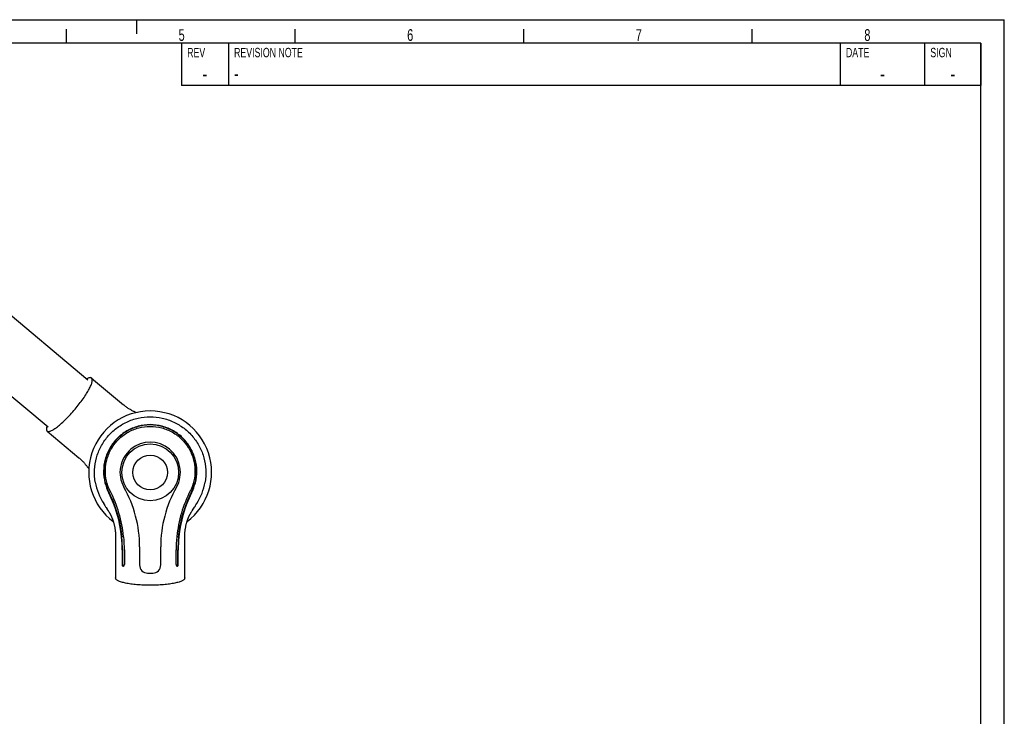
# Model space of a CAD drawing. Extents: x 0 to 420, y 0 to 297.
# Tile 7 of 7: x 210 to 420, y 148 to 297. Entities that reach past the tile are written whole.
import ezdxf

# ---------------------------------------------------------------- set-up
doc = ezdxf.new("R2010")
doc.units = 0
doc.header["$LTSCALE"] = 23.1
for name, color, linetype in [('102162_DXF_CONTINUOUS_LINE', 7, 'CONTINUOUS'), ('102200_DXF_CONTINUOUS_LINE', 7, 'CONTINUOUS'), ('102382_DXF_FORMAT', 7, 'CONTINUOUS')]:
    doc.layers.add(name, color=color, linetype=linetype)
doc.styles.get("Standard").update_dxf_attribs({"font": 'txt', "width": 0.7})
doc.styles.add('TEXTSTYLE_2', font='txt', dxfattribs={"width": 0.7})

msp = doc.modelspace()

# ---------------------------------------------------------------- linework, layer by layer
at = {"layer": '102162_DXF_CONTINUOUS_LINE', "color": 7, "linetype": 'CONTINUOUS'}
for p, q in [((166.41, 269.01), (224.5, 220.26)), ((157.96, 258.93), (216.04, 210.19))]:
    msp.add_line(p, q, dxfattribs=at)
at = {"layer": '102200_DXF_CONTINUOUS_LINE', "color": 7, "linetype": 'CONTINUOUS'}
for p, q in [((225.34, 220.61), (232.11, 214.92)), ((229.27, 196.59), (229.28, 196.57)), ((246.39, 196.57), (246.4, 196.59)), ((227.91, 193.83), (227.91, 193.83)), ((227.91, 193.83), (228.03, 193.64)), ((227.92, 193.81), (227.91, 193.83)), ((228.03, 193.64), (228.13, 193.46)), ((228.13, 193.46), (228.22, 193.32)), ((228.22, 193.32), (228.32, 193.16)), ((247.3, 193.09), (247.4, 193.25)), ((247.4, 193.25), (247.49, 193.41)), ((247.49, 193.41), (247.58, 193.55)), ((247.58, 193.55), (247.76, 193.83)), ((247.76, 193.83), (247.74, 193.81)), ((228.32, 193.16), (228.43, 193)), ((228.43, 193), (228.64, 192.66)), ((228.64, 192.66), (228.68, 192.61)), ((228.68, 192.61), (228.85, 192.33)), ((228.85, 192.33), (228.92, 192.23)), ((228.92, 192.23), (228.99, 192.13)), ((246.6, 192), (246.66, 192.1)), ((246.66, 192.1), (246.73, 192.21)), ((247.15, 192.87), (247.3, 193.09)), ((230.46, 186.83), (230.46, 177.99)), ((231.72, 186.68), (231.72, 186.74)), ((232.17, 186.75), (232.18, 186.74)), ((243.94, 186.74), (243.94, 186.68)), ((231.85, 183.95), (231.85, 180.87)), ((231.9, 183.95), (231.9, 180.87)), ((232.32, 183.95), (232.32, 180.87)), ((235.58, 184.62), (235.58, 180.76)), ((240.08, 180.76), (240.08, 184.62)), ((243.34, 180.87), (243.34, 183.95)), ((243.76, 180.87), (243.76, 183.95)), ((243.81, 180.87), (243.81, 183.95)), ((237.29, 179.01), (237.83, 178.99)), ((237.83, 178.99), (238.38, 179.01))]:
    msp.add_line(p, q, dxfattribs=at)
for points in [[(234.87, 213.25), (234.77, 213.29), (234.66, 213.34), (234.54, 213.39), (234.41, 213.45), (234.28, 213.51), (234.15, 213.58), (234.02, 213.65), (233.88, 213.72), (233.74, 213.8), (233.6, 213.88), (233.45, 213.97), (233.31, 214.06), (233.16, 214.15), (233.01, 214.25), (232.86, 214.35), (232.71, 214.46), (232.56, 214.57), (232.41, 214.68), (232.26, 214.8), (232.11, 214.92)], [(215.85, 209.31), (222.63, 203.62), (222.77, 203.5), (222.92, 203.37), (223.06, 203.23), (223.2, 203.1), (223.33, 202.97), (223.46, 202.84), (223.58, 202.71), (223.7, 202.58), (223.81, 202.45), (223.92, 202.32), (224.03, 202.19), (224.13, 202.07), (224.23, 201.95), (224.32, 201.82), (224.41, 201.71), (224.49, 201.59), (224.57, 201.48), (224.64, 201.37), (224.72, 201.26), (224.75, 201.2)], [(228.99, 192.13), (229.05, 192.03), (229.08, 191.98), (229.11, 191.93), (229.14, 191.88), (229.17, 191.83), (229.19, 191.78), (229.22, 191.73), (229.25, 191.68), (229.28, 191.63), (229.31, 191.58), (229.34, 191.52), (229.37, 191.47), (229.4, 191.41), (229.43, 191.36), (229.46, 191.3), (229.49, 191.24), (229.52, 191.17), (229.55, 191.11), (229.58, 191.04), (229.61, 190.97), (229.64, 190.89), (229.68, 190.82), (229.71, 190.73), (229.74, 190.65), (229.78, 190.56), (229.81, 190.46), (229.85, 190.37), (229.89, 190.26), (229.92, 190.16), (229.96, 190.04), (229.99, 189.93), (230.03, 189.8), (230.07, 189.68), (230.1, 189.54), (230.14, 189.41), (230.17, 189.26), (230.2, 189.12), (230.24, 188.96), (230.27, 188.81), (230.3, 188.64), (230.32, 188.48), (230.35, 188.31), (230.37, 188.14), (230.39, 187.96), (230.41, 187.78), (230.42, 187.59), (230.44, 187.41), (230.45, 187.22), (230.45, 187.02), (230.46, 186.83)], [(245.21, 177.99), (245.21, 186.83), (245.21, 187.03), (245.22, 187.22), (245.23, 187.41), (245.24, 187.6), (245.25, 187.79), (245.27, 187.97), (245.29, 188.15), (245.32, 188.33), (245.34, 188.5), (245.37, 188.66), (245.4, 188.83), (245.43, 188.99), (245.46, 189.14), (245.5, 189.29), (245.53, 189.43), (245.57, 189.57), (245.6, 189.7), (245.64, 189.83), (245.68, 189.95), (245.71, 190.07), (245.75, 190.18), (245.78, 190.29), (245.82, 190.39), (245.86, 190.49), (245.89, 190.58), (245.93, 190.67), (245.96, 190.76), (246, 190.84), (246.03, 190.92), (246.06, 190.99), (246.1, 191.07), (246.13, 191.13), (246.16, 191.2), (246.19, 191.26), (246.22, 191.32), (246.25, 191.38), (246.28, 191.44), (246.31, 191.49), (246.34, 191.55), (246.37, 191.6), (246.4, 191.65), (246.42, 191.7), (246.45, 191.75), (246.48, 191.8), (246.51, 191.85), (246.54, 191.9), (246.57, 191.95), (246.6, 192)], [(246.73, 192.21), (246.83, 192.37), (246.86, 192.42)], [(246.86, 192.42), (247.01, 192.64), (247.15, 192.87)]]:
    msp.add_lwpolyline(points, dxfattribs=at)
for radius in [6.06, 3.7]:
    msp.add_circle((237.83, 200.49), radius, dxfattribs=at)
for centre, radius, start, end in [((237.83, 200.49), 13.1, 306.8943, 233.1061), ((237.83, 200.49), 6.44, 330.4474, 209.5526), ((238.18, 200.47), 12.23, 189.5526, 212.8935), ((237.48, 200.47), 12.23, 327.1277, 350.4475), ((205.46, 184.2), 26.38, 5.5258, 26.8266), ((203.74, 183.69), 28.6, 6.2478, 26.7598), ((209.83, 184.62), 25.75, 0, 29.5526), ((265.83, 184.62), 25.75, 150.4474, 180), ((271.92, 183.69), 28.6, 153.2402, 173.7522), ((270.2, 184.2), 26.38, 153.1734, 174.4742), ((203.09, 183.95), 28.77, 0.0003, 5.4462), ((202.75, 183.95), 29.15, 0.0028, 5.3762), ((210.28, 184.41), 22.02, 6.0987, 6.2359), ((205.99, 183.95), 26.34, 359.9917, 6.079), ((269.74, 183.95), 26.4, 173.9281, 180.0011), ((265.39, 184.41), 22.03, 173.7643, 173.9287), ((272.87, 183.95), 29.12, 174.6203, 180.0007), ((272.57, 183.95), 28.76, 174.5528, 180.0007), ((237.33, 180.76), 1.75, 180, 268.5), ((238.33, 180.76), 1.75, 271.5, 360)]:
    msp.add_arc(centre, radius, start, end, dxfattribs=at)
for points, knots in [([(221.8, 213.95), (222.11, 214.32), (222.7, 215.06), (223.52, 216.17), (224.23, 217.23), (224.79, 218.2), (225.15, 218.94), (225.35, 219.46), (225.44, 219.78), (225.49, 220.06), (225.49, 220.29), (225.44, 220.48), (225.38, 220.57), (225.34, 220.61)], [0, 0, 0, 0, 0.186918, 0.366526, 0.532036, 0.67751, 0.798277, 0.848393, 0.891376, 0.927263, 0.956448, 0.979966, 1, 1, 1, 1]), ([(225.34, 220.61), (225.29, 220.65), (225.15, 220.7), (224.9, 220.69), (224.6, 220.61), (224.39, 220.51), (224.28, 220.45)], [0, 0, 0, 0, 0.170142, 0.381193, 0.655101, 1, 1, 1, 1]), ([(215.85, 209.31), (215.89, 209.27), (216, 209.22), (216.19, 209.21), (216.42, 209.25), (216.68, 209.35), (216.98, 209.49), (217.46, 209.78), (218.13, 210.26), (218.98, 210.98), (219.9, 211.86), (220.86, 212.86), (221.48, 213.58), (221.8, 213.95)], [0, 0, 0, 0, 0.020034, 0.043552, 0.072737, 0.108625, 0.151607, 0.201723, 0.32249, 0.467964, 0.633473, 0.813081, 1, 1, 1, 1]), ([(226.12, 198.44), (225.97, 199.29), (225.87, 201.02), (226.28, 203.59), (227.23, 206.01), (228.68, 208.17), (230.56, 209.97), (232.78, 211.32), (235.24, 212.15), (236.97, 212.34), (237.83, 212.34)], [0, 0, 0, 0, 0.125011, 0.250011, 0.375011, 0.500009, 0.625007, 0.750005, 0.875, 1, 1, 1, 1]), ([(237.83, 212.34), (238.69, 212.34), (240.42, 212.15), (242.88, 211.32), (245.1, 209.97), (246.99, 208.17), (248.43, 206.01), (249.38, 203.59), (249.79, 201.02), (249.69, 199.29), (249.55, 198.44)], [0, 0, 0, 0, 0.125, 0.249995, 0.374993, 0.499991, 0.624989, 0.749989, 0.874989, 1, 1, 1, 1]), ([(215.82, 210.38), (215.79, 210.25), (215.73, 210.03), (215.69, 209.72), (215.72, 209.47), (215.8, 209.35), (215.85, 209.31)], [0, 0, 0, 0, 0.344899, 0.618807, 0.829858, 1, 1, 1, 1]), ([(237.83, 210.67), (236.96, 210.67), (235.65, 210.5), (234, 209.93), (232.44, 209.16), (230.71, 207.82), (229.38, 206.08), (228.62, 204.53), (228.07, 202.91), (227.78, 200.79), (228.08, 198.33), (228.65, 196.8), (229, 196.11)], [0, 0, 0, 0, 0.127967, 0.192053, 0.256102, 0.383734, 0.510963, 0.574481, 0.637769, 0.762974, 0.885131, 1, 1, 1, 1]), ([(237.83, 210.61), (236.85, 210.61), (234.88, 210.31), (232.2, 209.02), (230.01, 207), (228.55, 204.49), (227.91, 201.89), (227.94, 199.59), (228.36, 197.7), (228.81, 196.6), (229.06, 196.11)], [0, 0, 0, 0, 0.144919, 0.289912, 0.43481, 0.580042, 0.714627, 0.825861, 0.918603, 1, 1, 1, 1]), ([(229.27, 196.59), (228.93, 197.25), (228.41, 198.7), (228.18, 201.04), (228.55, 203.44), (229.53, 205.7), (231.06, 207.65), (233.05, 209.15), (235.35, 210.09), (237.01, 210.31), (237.83, 210.31)], [0, 0, 0, 0, 0.114836, 0.236975, 0.362222, 0.488843, 0.616176, 0.743923, 0.871904, 1, 1, 1, 1]), ([(246.66, 196.11), (247.01, 196.8), (247.58, 198.33), (247.88, 200.79), (247.59, 202.91), (247.04, 204.53), (246.28, 206.08), (244.96, 207.82), (243.22, 209.16), (241.66, 209.93), (240.01, 210.5), (238.7, 210.67), (237.83, 210.67)], [0, 0, 0, 0, 0.11487, 0.237028, 0.362232, 0.42552, 0.489038, 0.616266, 0.743898, 0.807947, 0.872033, 1, 1, 1, 1]), ([(246.6, 196.11), (246.85, 196.6), (247.3, 197.7), (247.72, 199.59), (247.75, 201.89), (247.11, 204.49), (245.65, 207), (243.46, 209.02), (240.78, 210.31), (238.81, 210.61), (237.83, 210.61)], [0, 0, 0, 0, 0.081398, 0.174131, 0.285355, 0.419963, 0.565199, 0.71009, 0.855082, 1, 1, 1, 1]), ([(237.83, 210.31), (238.65, 210.31), (240.31, 210.09), (242.61, 209.15), (244.6, 207.65), (246.13, 205.7), (247.11, 203.44), (247.48, 201.04), (247.25, 198.7), (246.73, 197.25), (246.4, 196.59)], [0, 0, 0, 0, 0.128097, 0.256079, 0.383823, 0.511153, 0.637775, 0.763023, 0.885164, 1, 1, 1, 1]), ([(229.06, 196.11), (229.87, 194.51), (231.05, 191.42), (231.64, 188.17), (231.78, 186.68)], [0, 0, 0, 0, 0.545746, 1, 1, 1, 1]), ([(243.89, 186.68), (244.02, 188.17), (244.61, 191.42), (245.8, 194.51), (246.6, 196.11)], [0, 0, 0, 0, 0.454255, 1, 1, 1, 1]), ([(231.85, 180.87), (231.85, 180.82), (231.86, 180.73), (231.91, 180.61), (231.98, 180.52), (232.05, 180.49), (232.08, 180.49)], [0, 0, 0, 0, 0.302162, 0.57575, 0.804974, 1, 1, 1, 1]), ([(231.9, 180.87), (231.9, 180.84), (231.91, 180.75), (231.94, 180.65), (231.98, 180.6)], [0, 0, 0, 0, 0.266661, 1, 1, 1, 1]), ([(232.25, 180.6), (232.26, 180.61), (232.3, 180.7), (232.32, 180.79), (232.32, 180.87)], [0, 0, 0, 0, 0.231709, 1, 1, 1, 1]), ([(243.34, 180.87), (243.34, 180.84), (243.35, 180.75), (243.38, 180.65), (243.42, 180.6)], [0, 0, 0, 0, 0.26561, 1, 1, 1, 1]), ([(243.58, 180.49), (243.61, 180.49), (243.68, 180.52), (243.75, 180.61), (243.8, 180.73), (243.81, 180.82), (243.81, 180.87)], [0, 0, 0, 0, 0.195026, 0.42425, 0.697838, 1, 1, 1, 1]), ([(243.68, 180.6), (243.7, 180.61), (243.74, 180.7), (243.76, 180.79), (243.76, 180.87)], [0, 0, 0, 0, 0.230197, 1, 1, 1, 1]), ([(231.98, 180.6), (231.99, 180.58), (232.02, 180.54), (232.07, 180.5), (232.11, 180.5)], [0, 0, 0, 0, 0.280725, 1, 1, 1, 1]), ([(232.08, 180.49), (232.11, 180.49), (232.18, 180.52), (232.23, 180.57), (232.25, 180.6)], [0, 0, 0, 0, 0.459085, 1, 1, 1, 1]), ([(243.42, 180.6), (243.44, 180.57), (243.48, 180.52), (243.55, 180.49), (243.58, 180.49)], [0, 0, 0, 0, 0.540915, 1, 1, 1, 1]), ([(243.55, 180.5), (243.56, 180.5), (243.62, 180.52), (243.66, 180.56), (243.68, 180.6)], [0, 0, 0, 0, 0.227677, 1, 1, 1, 1]), ([(237.83, 176.43), (237.35, 176.43), (236.4, 176.44), (235.02, 176.53), (233.75, 176.67), (232.65, 176.86), (231.85, 177.06), (231.33, 177.25), (231.02, 177.38), (230.78, 177.53), (230.6, 177.67), (230.48, 177.83), (230.46, 177.94), (230.46, 177.99)], [0, 0, 0, 0, 0.186919, 0.36653, 0.532041, 0.677517, 0.798283, 0.848399, 0.89138, 0.927266, 0.95645, 0.979967, 1, 1, 1, 1]), ([(245.21, 177.99), (245.21, 177.94), (245.18, 177.83), (245.06, 177.67), (244.89, 177.53), (244.64, 177.38), (244.34, 177.25), (243.81, 177.06), (243.02, 176.86), (241.91, 176.67), (240.64, 176.53), (239.27, 176.44), (238.32, 176.43), (237.83, 176.43)], [0, 0, 0, 0, 0.020033, 0.04355, 0.072734, 0.10862, 0.151601, 0.201717, 0.322483, 0.467958, 0.633469, 0.81308, 1, 1, 1, 1])]:
    msp.add_open_spline(points, degree=3, knots=knots, dxfattribs=at)
at = {"layer": '102382_DXF_FORMAT', "color": 7, "linetype": 'CONTINUOUS'}
for p, q in [((0, 297), (420, 297)), ((235, 294), (235, 297)), ((420, 0), (420, 297)), ((220, 292), (220, 295)), ((268.75, 292), (268.75, 295)), ((317.5, 292), (317.5, 295)), ((366.25, 292), (366.25, 295)), ((415, 292), (25, 292)), ((415, 292), (244.5, 292)), ((244.5, 292), (244.5, 283)), ((254.5, 292), (254.5, 283)), ((385, 292), (385, 283)), ((403, 292), (403, 283)), ((415, 292), (415, 283)), ((415, 5), (415, 292)), ((415, 283), (244.5, 283))]:
    msp.add_line(p, q, dxfattribs=at)

# ---------------------------------------------------------------- texts
at = {"layer": '102382_DXF_FORMAT', "color": 7, "linetype": 'CONTINUOUS', "char_height": 2.5, "attachment_point": 1}
for s, insert, width in [('5', (243.89, 294.98), 2.6786), ('6', (292.64, 294.98), 2.9464), ('7', (341.39, 294.98), 2.9464), ('8', (390.14, 294.98), 2.9464)]:
    msp.add_mtext(s, dxfattribs=dict(at, insert=insert, width=width))
at = {"layer": '102382_DXF_FORMAT', "color": 2, "linetype": 'CONTINUOUS', "style": 'TEXTSTYLE_2'}
for s, insert, char_height, width, attachment_point in [('REV', (245.72, 291), 2, 4.2, 1), ('REVISION NOTE', (255.72, 291), 2, 18.2, 1), ('DATE', (386.22, 291), 2, 5.6, 1), ('SIGN', (404.22, 291), 2, 5.6, 1), ('-', (249.5, 287.25), 3.5, 2.45, 2), ('-', (255.72, 287), 3, 2.1, 1), ('-', (394, 287.25), 3.5, 2.45, 2), ('-', (409, 287.25), 3.5, 2.45, 2)]:
    msp.add_mtext(s, dxfattribs=dict(at, insert=insert, char_height=char_height, width=width, attachment_point=attachment_point))

doc.saveas('drawing.dxf')
